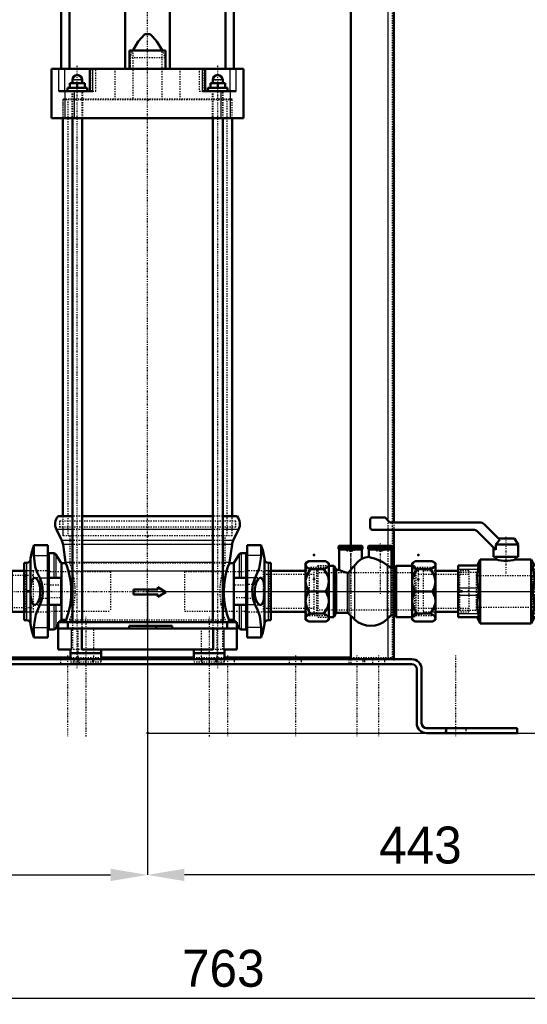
# Model space of a CAD drawing. Header units: millimetres. Extents: x -509 to 780, y -335 to 1278.
# Tile 2 of 4: x -104 to 308, y -335 to 464. Entities that reach past the tile are written whole.
import ezdxf

# ---------------------------------------------------------------- set-up
doc = ezdxf.new("R2010")
doc.units = ezdxf.units.MM
doc.linetypes.add('Center', pattern=[1.5, 0.45, -0.5, 0.05, -0.5])
doc.linetypes.add('Dashed', pattern=[2, 1, -1])
for name, color, linetype, lineweight in [('2d ConnectionPoints', 7, 'Continuous', 50), ('AM_0', 7, 'Continuous', 50), ('AM_4', 3, 'Continuous', 25), ('AM_5', 3, 'Continuous', 25), ('AM_7', 7, 'Center', 25), ('AM_9', 6, 'Dashed', 25)]:
    doc.layers.add(name, color=color, linetype=linetype, lineweight=lineweight)
doc.dimstyles.new('ISO-25', dxfattribs={"dimtxt": 2.5, "dimasz": 2.5, "dimexe": 1.25, "dimexo": 0.625, "dimtad": 1, "dimtxsty": 'Standard', "dimcen": 2.5, "dimadec": 0, "dimazin": 0, "dimtfac": 1, "dimtmove": 0, "dimatfit": 3, "dimfxl": 1, "dimarcsym": 0})

# ---------------------------------------------------------------- blocks, each defined once
blk = doc.blocks.new('11_Distributor_pipe_UG11145040003_1_0_in_HSVP164161451021531101300230_0')
at = {"layer": 'AM_7'}
blk.add_line((-351.3, 0), (474.3, 0), dxfattribs=at)
blk = doc.blocks.new('16_SupportFrame_1UG1041933_0_in_HSVP164161451021531101300230_0')
at = {"layer": 'AM_0'}
for p, q in [((-200, 545), (-200, 56)), ((-200, 545), (-165, 545)), ((-165, 545), (-165, 43)), ((-165, 543.5), (-80.3, 543.5)), ((80.3, 543.5), (165, 543.5)), ((165, 545), (200, 545)), ((165, 545), (165, 37)), ((200, 545), (200, 56)), ((-200, 50), (-200, 21)), ((200, 50), (200, 19)), ((-200, -21), (-200, -55)), ((165, -19.64), (165, -55)), ((200, -19), (200, -55)), ((-165, -26), (-165, -55)), ((-165, -53.5), (-62.5, -53.5)), ((-37.5, -53.5), (37.5, -53.5)), ((62.5, -53.5), (165, -53.5))]:
    blk.add_line(p, q, dxfattribs=at)
at = {"layer": 'AM_4'}
for p, q in [((-195, 545), (-195, 56)), ((195, 545), (195, 57.75)), ((-195, 49.87), (-195, 21)), ((195, 50), (195, 37)), ((-195, -21), (-195, -55)), ((195, -22.12), (195, -55))]:
    blk.add_line(p, q, dxfattribs=at)
at = {"layer": 'AM_9'}
for p, q in [((-198.5, 543.5), (-165, 543.5)), ((-198.5, 543.5), (-198.5, -53.5)), ((-80.3, 543.5), (80.3, 543.5)), ((165, 543.5), (198.5, 543.5)), ((198.5, 543.5), (198.5, -53.5)), ((-200, 56), (-200, 50)), ((-195, 56), (-195, 49.87)), ((195, 57.75), (195, 50)), ((200, 56), (200, 50)), ((-165, 43), (-165, -26)), ((165, 37), (165, -19.64)), ((195, 37), (195, -22.12)), ((-200, 21), (-200, -21)), ((-195, 21), (-195, -21)), ((200, 19), (200, -19)), ((-198.5, -53.5), (-165, -53.5)), ((-62.5, -53.5), (-37.5, -53.5)), ((37.5, -53.5), (62.5, -53.5)), ((165, -53.5), (198.5, -53.5))]:
    blk.add_line(p, q, dxfattribs=at)
blk = doc.blocks.new('17_Base_plate_2_15_1UG1041586_0_in_HSVP164161451021531101300230_0')
at = {"layer": 'AM_0'}
for p, q in [((-214.5, -55), (214.5, -55)), ((-222.5, -63), (-222.5, -107)), ((-218.5, -107), (-218.5, -63)), ((-214.5, -59), (214.5, -59)), ((218.5, -63), (218.5, -107)), ((222.5, -107), (222.5, -63)), ((-226.5, -111), (-300, -111)), ((-300, -115), (-300, -111)), ((-242.5, -115), (-242.5, -111)), ((300, -111), (226.5, -111)), ((242.5, -115), (242.5, -111)), ((300, -115), (300, -111)), ((-300, -115), (-226.5, -115)), ((226.5, -115), (300, -115))]:
    blk.add_line(p, q, dxfattribs=at)
for centre, radius, start, end in [((-214.5, -63), 8, 90, 180), ((214.5, -63), 8, 360, 90), ((-214.5, -63), 4, 90, 180), ((214.5, -63), 4, 360, 90), ((-226.5, -107), 8, 270, 360), ((-226.5, -107), 4, 270, 360), ((226.5, -107), 8, 180, 270), ((226.5, -107), 4, 180, 270)]:
    blk.add_arc(centre, radius, start, end, dxfattribs=at)
at = {"layer": 'AM_7'}
for p, q in [((-50, -20.5), (-50, -118)), ((50, -20.5), (50, -118)), ((-250, -52), (-250, -118)), ((-187.5, -52), (-187.5, -118)), ((-170, -52), (-170, -118)), ((-120, -52), (-120, -118)), ((-65, -52), (-65, -118)), ((65, -52), (65, -118)), ((120, -52), (120, -118)), ((170, -52), (170, -118)), ((187.5, -52), (187.5, -118)), ((250, -52), (250, -118))]:
    blk.add_line(p, q, dxfattribs=at)
at = {"layer": 'AM_9'}
for p, q in [((-192.5, -55), (-192.5, -59)), ((-182.5, -59), (-182.5, -55)), ((-176.5, -55), (-176.5, -59)), ((-175, -55), (-175, -59)), ((-165, -59), (-165, -55)), ((-163.5, -59), (-163.5, -55)), ((-125, -55), (-125, -59)), ((-115, -59), (-115, -55)), ((-70.55, -55), (-70.55, -59)), ((-59.45, -59), (-59.45, -55)), ((-55.55, -55), (-55.55, -59)), ((-44.45, -59), (-44.45, -55)), ((44.45, -55), (44.45, -59)), ((55.55, -59), (55.55, -55)), ((59.45, -55), (59.45, -59)), ((70.55, -59), (70.55, -55)), ((115, -55), (115, -59)), ((125, -59), (125, -55)), ((163.5, -55), (163.5, -59)), ((165, -55), (165, -59)), ((175, -59), (175, -55)), ((176.5, -59), (176.5, -55)), ((182.5, -55), (182.5, -59)), ((192.5, -59), (192.5, -55)), ((-258.5, -111), (-258.5, -115)), ((-241.5, -115), (-241.5, -111)), ((241.5, -111), (241.5, -115)), ((258.5, -115), (258.5, -111))]:
    blk.add_line(p, q, dxfattribs=at)
blk = doc.blocks.new('19_Ball_valve_UG1041622_011_1_0_in_HSVP164161451021531101300230_0')
at = {"layer": 'AM_0'}
for p, q in [((180.75, 51.6), (180.75, 58.4)), ((182.35, 60), (192.34, 60)), ((193.04, 59.71), (196.46, 56.29)), ((197.16, 56), (269.68, 56)), ((264.37, 50), (182.35, 50)), ((282.75, 33.69), (267.9, 48.54)), ((273.21, 54.54), (285.85, 41.9)), ((284.75, 43), (297.86, 43)), ((300.75, 38), (297.86, 43)), ((280.75, 35.69), (280.75, 28)), ((282.75, 33.69), (282.75, 38)), ((282.75, 38), (300.75, 38)), ((300.75, 28), (300.75, 38)), ((270.06, 26), (267.51, 21)), ((270.06, -26), (270.06, 26)), ((282.82, 26), (270.06, 26)), ((280.75, 28), (300.75, 28)), ((282.75, 28), (282.75, 25.98)), ((311.44, 26), (298.66, 26)), ((298.75, 25.97), (298.75, 28)), ((313.99, 21), (311.44, 26)), ((311.44, -26), (311.44, 26)), ((252, 21), (268.38, 21)), ((252, -21), (252, 21)), ((313.12, 21), (329.5, 21)), ((329.5, -21), (329.5, 21)), ((252, -21), (268.38, -21)), ((267.51, -21), (270.06, -26)), ((311.44, -26), (313.99, -21)), ((313.12, -21), (329.5, -21)), ((270.06, -26), (311.44, -26))]:
    blk.add_line(p, q, dxfattribs=at)
for points in [[(282.75, 38), (283.33, 38.79), (285.85, 41.9)], [(298.75, 26), (298.71, 25.99), (298.07, 25.8), (296.66, 25.43), (294.54, 25.03), (291.95, 24.77), (289.32, 24.78), (286.91, 25.03), (284.86, 25.43), (283.39, 25.81), (282.77, 26), (282.75, 26)], [(268.38, 18), (267.53, 11.66), (267.97, 5.1), (268.38, 3)], [(268.38, 21), (268.64, 20.7), (268.68, 19.82), (268.48, 18.48), (268.38, 18)], [(313.12, 18), (312.86, 19.47), (312.82, 20.5), (313.02, 20.97), (313.12, 21)], [(313.12, 3), (313.97, 9.34), (313.53, 15.9), (313.12, 18)], [(268.38, 3), (268.64, 1.23), (268.68, -0.69), (268.48, -2.49), (268.38, -3)], [(313.12, -3), (312.86, -1.23), (312.82, 0.69), (313.02, 2.49), (313.12, 3)], [(268.38, -3), (267.53, -9.34), (267.97, -15.9), (268.38, -18)], [(313.12, -18), (313.97, -11.66), (313.53, -5.1), (313.12, -3)], [(268.38, -18), (268.64, -19.47), (268.68, -20.5), (268.48, -20.97), (268.38, -21)], [(313.12, -21), (312.86, -20.7), (312.82, -19.82), (313.02, -18.48), (313.12, -18)]]:
    blk.add_lwpolyline(points, dxfattribs=at)
for centre, radius, start, end in [((182.35, 58.4), 1.6, 90, 180), ((192.34, 59), 1, 45, 90), ((197.16, 57), 1, 225, 270), ((269.68, 51), 5, 45, 90), ((182.35, 51.6), 1.6, 180, 270), ((264.37, 45), 5, 45, 90)]:
    blk.add_arc(centre, radius, start, end, dxfattribs=at)
at = {"layer": 'AM_4'}
for p, q in [((252, 18), (268.38, 18)), ((313.12, 18), (329.5, 18)), ((252, 3), (268.38, 3)), ((313.12, 3), (329.5, 3)), ((252, -3), (268.38, -3)), ((313.12, -3), (329.5, -3)), ((252, -18), (268.38, -18)), ((313.12, -18), (329.5, -18))]:
    blk.add_line(p, q, dxfattribs=at)
at = {"layer": 'AM_7'}
blk.add_line((290.75, 44.39), (290.75, 13.86), dxfattribs=at)
at = {"layer": 'AM_9'}
for p, q in [((289.97, 24.75), (290.75, 24.74)), ((290.75, 24.74), (291.37, 24.75)), ((253.5, 15.25), (252, 16.75)), ((329.5, 16.75), (328, 15.25)), ((267, 15.25), (253.5, 15.25)), ((253.5, -15.25), (253.5, 15.25)), ((268.47, 12.7), (267, 15.25)), ((267, -15.25), (267, 15.25)), ((313.03, 12.7), (268.47, 12.7)), ((268.47, -12.7), (268.47, 12.7)), ((314.5, 15.25), (313.03, 12.7)), ((313.03, -12.7), (313.03, 12.7)), ((314.5, -15.25), (314.5, 15.25)), ((328, 15.25), (314.5, 15.25)), ((328, -15.25), (328, 15.25)), ((252, -16.75), (253.5, -15.25)), ((253.5, -15.25), (267, -15.25)), ((267, -15.25), (268.47, -12.7)), ((268.47, -12.7), (313.03, -12.7)), ((313.03, -12.7), (314.5, -15.25)), ((314.5, -15.25), (328, -15.25)), ((328, -15.25), (329.5, -16.75))]:
    blk.add_line(p, q, dxfattribs=at)
blk = doc.blocks.new('20_Pipe_pieceUG1159619_0001_1_0_in_HSVP164161451021531101300230_0')
at = {"layer": 'AM_0'}
for p, q in [((252, 16.625), (233.75, 16.625)), ((233.75, -16.625), (252, -16.625))]:
    blk.add_line(p, q, dxfattribs=at)
at = {"layer": 'AM_9'}
for p, q in [((223.75, 19), (219.75, 19)), ((219.75, 19), (219.75, -19)), ((223.75, 19), (223.75, -19)), ((233.75, 16.625), (223.75, 16.625)), ((260.75, 16.625), (252, 16.625)), ((260.75, 16.625), (260.75, -16.625)), ((260.75, 13.6), (219.75, 13.6)), ((219.75, -13.6), (260.75, -13.6)), ((219.75, -19), (223.75, -19)), ((223.75, -16.625), (233.75, -16.625)), ((252, -16.625), (260.75, -16.625))]:
    blk.add_line(p, q, dxfattribs=at)
blk = doc.blocks.new('21_Nut_UG1064767_0002_1_0_in_HSVP164161451021531101300230_0')
at = {"layer": 'AM_0'}
for p, q in [((217.31, 24.48), (214.75, 23)), ((231.19, 24.48), (217.31, 24.48)), ((233.75, 23), (231.19, 24.48)), ((214.75, 23), (214.75, -23)), ((229.63, 17.94), (218.87, 17.94)), ((233.75, 23), (233.75, -23)), ((231.19, 0), (217.31, 0)), ((214.75, -23), (217.31, -24.48)), ((229.63, -17.94), (218.87, -17.94)), ((231.19, -24.48), (233.75, -23)), ((231.19, -24.48), (217.31, -24.48))]:
    blk.add_line(p, q, dxfattribs=at)
for points in [[(214.75, 21.61), (214.75, 21.66), (215.6, 23.25), (217.31, 24.48)], [(231.19, 24.48), (233.37, 22.7), (233.75, 21.61)], [(218.87, 17.94), (216.96, 18.95), (215.51, 20.07), (214.75, 21.61)], [(214.75, 7.87), (214.83, 9.2), (216.02, 13.36), (218.87, 17.94)], [(233.75, 21.61), (233.67, 21.13), (232.48, 19.61), (229.63, 17.94)], [(229.63, 17.94), (231.54, 15.17), (232.99, 12.1), (233.75, 7.87)], [(217.31, 0), (215.13, 4.89), (214.75, 7.87)], [(233.75, 7.87), (233.75, 7.73), (232.9, 3.36), (231.19, 0)], [(214.75, -7.87), (214.75, -7.73), (215.6, -3.36), (217.31, 0)], [(218.87, -17.94), (216.96, -15.17), (215.51, -12.1), (214.75, -7.87)], [(233.75, -7.87), (233.67, -9.2), (232.48, -13.36), (229.63, -17.94)], [(231.19, 0), (233.37, -4.89), (233.75, -7.87)], [(214.75, -21.61), (214.83, -21.13), (216.02, -19.61), (218.87, -17.94)], [(217.31, -24.48), (215.13, -22.7), (214.75, -21.61)], [(229.63, -17.94), (231.54, -18.95), (232.99, -20.07), (233.75, -21.61)], [(233.75, -21.61), (233.75, -21.66), (232.9, -23.25), (231.19, -24.48)]]:
    blk.add_lwpolyline(points, dxfattribs=at)
at = {"layer": 'AM_9'}
for p, q in [((217.75, 18), (214.75, 18)), ((233.75, 19.48), (217.75, 19.48)), ((217.75, 19.48), (217.75, -19.48)), ((214.75, -18), (217.75, -18)), ((217.75, -19.48), (233.75, -19.48))]:
    blk.add_line(p, q, dxfattribs=at)
blk = doc.blocks.new('22_Check_valve_UG1159572_0001_0_in_HSVP164161451021531101300230_0')
at = {"layer": 'AM_0'}
for p, q in [((155.6, 37), (155.1, 36.5)), ((155.1, 36.5), (155.1, 34.5)), ((155.1, 36.5), (174.4, 36.5)), ((155.1, 34.5), (174.4, 34.5)), ((155.1, 34.5), (155.6, 34)), ((155.6, 37), (173.9, 37)), ((155.6, 34), (155.6, 17.5)), ((155.6, 34), (173.9, 34)), ((174.4, 36.5), (173.9, 37)), ((173.9, 34), (174.4, 34.5)), ((173.9, 26.47), (173.9, 34)), ((174.4, 34.5), (174.4, 36.5)), ((179.6, 37), (179.1, 36.5)), ((179.1, 36.5), (198.4, 36.5)), ((179.1, 36.5), (179.1, 34.5)), ((179.1, 34.5), (179.6, 34)), ((179.1, 34.5), (198.4, 34.5)), ((179.6, 37), (197.9, 37)), ((179.6, 34), (179.6, 27.92)), ((179.6, 34), (197.9, 34)), ((198.4, 36.5), (197.9, 37)), ((197.9, 34), (198.4, 34.5)), ((197.9, 19.32), (197.9, 34)), ((198.4, 34.5), (198.4, 36.5)), ((151.25, 20.85), (147.25, 20.85)), ((153.18, 17.5), (151.25, 20.85)), ((151.25, 20.85), (151.25, -20.85)), ((155.6, 17.5), (153.18, 17.5)), ((153.18, 17.5), (153.18, -17.5)), ((197.57, 19.43), (197.9, 19.31)), ((200.68, 19), (198.97, 19)), ((201.75, 20.85), (200.68, 19)), ((200.68, 19), (200.68, -19)), ((214.75, 20.85), (201.75, 20.85)), ((201.75, 20.85), (201.75, -20.85)), ((147.25, -20.85), (151.25, -20.85)), ((151.25, -20.85), (153.18, -17.5)), ((153.18, -17.5), (162.03, -17.5)), ((163.44, -18.08), (167.86, -22.48)), ((194.63, -22.49), (197.57, -19.58)), ((198.97, -19), (200.68, -19)), ((200.68, -19), (201.75, -20.85)), ((201.75, -20.85), (214.75, -20.85))]:
    blk.add_line(p, q, dxfattribs=at)
for points in [[(173.9, 26.52), (173.88, 26.51), (173.4, 26.14), (172.36, 25.29), (170.8, 23.9), (168.24, 21.22), (167.86, 20.76)], [(194.63, 21.37), (191.03, 23.69), (187.39, 25.42), (184.14, 26.63), (181.69, 27.38), (180.16, 27.79), (179.6, 27.93), (179.6, 27.93)], [(155.6, 17.5), (156.04, 17.27), (157.3, 16.68), (159.35, 15.86), (162.03, 15.16)], [(163.44, 15.65), (167.31, 20.09), (167.86, 20.76)], [(194.63, 21.37), (196.19, 20.26), (197.48, 19.47), (197.57, 19.43)], [(162.03, 15.16), (162.53, 15.16), (163.02, 15.33), (163.44, 15.65)]]:
    blk.add_lwpolyline(points, dxfattribs=at)
for centre, radius, start, end in [((181.25, 9), 19, 94.87073, 113.0021), ((198.97, 21), 2, 237.10021, 270), ((162.03, -19.5), 2, 45.17258, 90), ((181.25, -9), 19, 225.17258, 314.75343), ((198.97, -21), 2, 90, 134.75343)]:
    blk.add_arc(centre, radius, start, end, dxfattribs=at)
at = {"layer": 'AM_4'}
for p, q in [((167.86, 20.76), (167.86, -22.48)), ((194.63, 21.37), (194.63, -22.49)), ((197.57, 19.43), (197.57, -19.58)), ((198.97, 19), (198.97, -19)), ((162.03, 15.16), (162.03, -17.5)), ((163.44, 15.65), (163.44, -18.08))]:
    blk.add_line(p, q, dxfattribs=at)
at = {"layer": 'AM_7'}
for p, q in [((164.75, 38.85), (164.75, -1.85)), ((188.75, 38.85), (188.75, -1.85))]:
    blk.add_line(p, q, dxfattribs=at)
at = {"layer": 'AM_9'}
for p, q in [((161.75, 33), (161.75, 37)), ((161.75, 33), (167.75, 33)), ((164.75, 33), (164.75, 37)), ((167.75, 33), (167.75, 37)), ((185.75, 33), (185.75, 37)), ((185.75, 33), (191.75, 33)), ((188.75, 33), (188.75, 37)), ((191.75, 33), (191.75, 37)), ((138.25, 20.85), (137.25, 19.12)), ((137.25, 19.12), (137.25, -19.12)), ((147.25, 20.85), (138.25, 20.85)), ((138.25, 20.85), (138.25, -20.85)), ((216.75, 20.85), (214.75, 20.85)), ((217.75, 19.12), (216.75, 20.85)), ((216.75, 20.85), (216.75, -20.85)), ((217.75, 15), (137.25, 15)), ((137.25, -15), (217.75, -15)), ((137.25, -19.12), (138.25, -20.85)), ((138.25, -20.85), (147.25, -20.85)), ((214.75, -20.85), (216.75, -20.85)), ((216.75, -20.85), (217.75, -19.12))]:
    blk.add_line(p, q, dxfattribs=at)
blk = doc.blocks.new('23_Nut_UG1064767_0002_2_0_in_HSVP164161451021531101300230_0')
at = {"layer": 'AM_0'}
for p, q in [((130.81, 24.48), (128.25, 23)), ((144.69, 24.48), (130.81, 24.48)), ((147.25, 23), (144.69, 24.48)), ((128.25, 23), (128.25, -23)), ((143.13, 17.94), (132.37, 17.94)), ((147.25, 23), (147.25, -23)), ((144.69, 0), (130.81, 0)), ((128.25, -23), (130.81, -24.48)), ((143.13, -17.94), (132.37, -17.94)), ((144.69, -24.48), (147.25, -23)), ((144.69, -24.48), (130.81, -24.48))]:
    blk.add_line(p, q, dxfattribs=at)
for points in [[(128.25, 21.61), (128.25, 21.66), (129.1, 23.25), (130.81, 24.48)], [(144.69, 24.48), (146.87, 22.7), (147.25, 21.61)], [(132.37, 17.94), (130.46, 18.95), (129.01, 20.07), (128.25, 21.61)], [(128.25, 7.87), (128.33, 9.2), (129.52, 13.36), (132.37, 17.94)], [(147.25, 21.61), (147.17, 21.13), (145.98, 19.61), (143.13, 17.94)], [(143.13, 17.94), (145.04, 15.17), (146.49, 12.1), (147.25, 7.87)], [(130.81, 0), (128.63, 4.89), (128.25, 7.87)], [(128.25, -7.87), (128.25, -7.73), (129.1, -3.36), (130.81, 0)], [(147.25, 7.87), (147.25, 7.73), (146.4, 3.36), (144.69, 0)], [(144.69, 0), (146.87, -4.89), (147.25, -7.87)], [(132.37, -17.94), (130.46, -15.17), (129.01, -12.1), (128.25, -7.87)], [(147.25, -7.87), (147.17, -9.2), (145.98, -13.36), (143.13, -17.94)], [(128.25, -21.61), (128.33, -21.13), (129.52, -19.61), (132.37, -17.94)], [(130.81, -24.48), (128.63, -22.7), (128.25, -21.61)], [(143.13, -17.94), (145.04, -18.95), (146.49, -20.07), (147.25, -21.61)], [(147.25, -21.61), (147.25, -21.66), (146.4, -23.25), (144.69, -24.48)]]:
    blk.add_lwpolyline(points, dxfattribs=at)
at = {"layer": 'AM_9'}
for p, q in [((131.25, 18), (128.25, 18)), ((131.25, 19.48), (131.25, -19.48)), ((147.25, 19.48), (131.25, 19.48)), ((128.25, -18), (131.25, -18)), ((131.25, -19.48), (147.25, -19.48))]:
    blk.add_line(p, q, dxfattribs=at)
blk = doc.blocks.new('24_Pipe_pieceUG1159619_0001_2_0_in_HSVP164161451021531101300230_0')
at = {"layer": 'AM_0'}
for p, q in [((128.25, 16.625), (100, 16.625)), ((100, -16.625), (128.25, -16.625))]:
    blk.add_line(p, q, dxfattribs=at)
at = {"layer": 'AM_9'}
for p, q in [((100, 16.625), (94.25, 16.625)), ((94.25, -16.625), (94.25, 16.625)), ((131.25, 16.625), (128.25, 16.625)), ((135.25, 19), (131.25, 19)), ((135.25, -19), (135.25, 19)), ((135.25, 13.6), (94.25, 13.6)), ((94.25, -13.6), (135.25, -13.6)), ((94.25, -16.625), (100, -16.625)), ((128.25, -16.625), (131.25, -16.625)), ((131.25, -19), (135.25, -19))]:
    blk.add_line(p, q, dxfattribs=at)
blk = doc.blocks.new('27_Coupling_UG1051084_0_in_HSVP164161451021531101300230_0')
at = {"layer": 'AM_0'}
for p, q in [((-119.3, 16.625), (-131, 16.625)), ((-118.5, 17.5), (-118.5, -17.5)), ((-118.5, 17.5), (-110.5, 17.5)), ((-110.5, 17.5), (-110.5, -17.5)), ((-100, 16.625), (-109.7, 16.625)), ((-131, -16.625), (-119.3, -16.625)), ((-118.5, -17.5), (-110.5, -17.5)), ((-109.7, -16.625), (-100, -16.625))]:
    blk.add_line(p, q, dxfattribs=at)
for centre, start, end in [((-119.3, 17.425), 270, 0), ((-109.7, 17.425), 180, 270), ((-119.3, -17.425), 360, 90), ((-109.7, -17.425), 90, 180)]:
    blk.add_arc(centre, 0.8, start, end, dxfattribs=at)
at = {"layer": 'AM_4'}
for p, q in [((-119.3, -16.625), (-119.3, 16.625)), ((-118.5, 17.1), (-110.5, 17.1)), ((-109.7, -16.625), (-109.7, 16.625)), ((-118.5, 0.4), (-110.5, 0.4)), ((-118.5, -0.4), (-110.5, -0.4)), ((-118.5, -17.1), (-110.5, -17.1))]:
    blk.add_line(p, q, dxfattribs=at)
at = {"layer": 'AM_9'}
for p, q in [((-136.5, -16.625), (-136.5, 16.625)), ((-131, 16.625), (-136.5, 16.625)), ((-92.5, 16.625), (-100, 16.625)), ((-92.5, -16.625), (-92.5, 16.625)), ((-92.5, 13), (-136.5, 13)), ((-136.5, -13), (-92.5, -13)), ((-136.5, -16.625), (-131, -16.625)), ((-100, -16.625), (-92.5, -16.625))]:
    blk.add_line(p, q, dxfattribs=at)
blk = doc.blocks.new('28_WASHER1_3618060046_A0_1_0_in_HSVP164161451021531101300230_0')
at = {"layer": 'AM_0'}
for p, q in [((-62.5, -50), (-62.5, -55)), ((-62.5, -50), (-37.5, -50)), ((-37.5, -55), (-37.5, -50))]:
    blk.add_line(p, q, dxfattribs=at)
at = {"layer": 'AM_9'}
for p, q in [((-62.5, -55), (-62.5, -57)), ((-56.5, -50), (-56.5, -57)), ((-43.5, -57), (-43.5, -50)), ((-37.5, -57), (-37.5, -55)), ((-62.5, -57), (-37.5, -57))]:
    blk.add_line(p, q, dxfattribs=at)
blk = doc.blocks.new('29_WASHER1_3618060046_A0_2_0_in_HSVP164161451021531101300230_0')
at = {"layer": 'AM_0'}
for p, q in [((37.5, -50), (37.5, -55)), ((37.5, -50), (62.5, -50)), ((62.5, -55), (62.5, -50))]:
    blk.add_line(p, q, dxfattribs=at)
at = {"layer": 'AM_9'}
for p, q in [((37.5, -55), (37.5, -57)), ((43.5, -50), (43.5, -57)), ((56.5, -57), (56.5, -50)), ((62.5, -57), (62.5, -55)), ((37.5, -57), (62.5, -57))]:
    blk.add_line(p, q, dxfattribs=at)
blk = doc.blocks.new('30_Stud_431251_1_0_in_HSVP164161451021531101300230_0')
at = {"layer": 'AM_0'}
for p, q in [((49, 408.5), (49, 406)), ((49, 408.5), (65, 408.5)), ((51, 412.5), (63, 412.5)), ((51, 412.5), (51, 408.5)), ((53, 415), (53, 412.5)), ((57, 412.5), (57, 408.5)), ((61, 412.5), (61, 415)), ((63, 412.5), (63, 408.5)), ((65, 406), (65, 408.5)), ((53, 384), (53, -25)), ((61, -25), (61, 384))]:
    blk.add_line(p, q, dxfattribs=at)
blk.add_arc((57, 415), 4, 0, 180, dxfattribs=at)
at = {"layer": 'AM_4'}
blk.add_line((61, 415), (53, 415), dxfattribs=at)
at = {"layer": 'AM_7'}
blk.add_line((52.8, 415), (61.2, 415), dxfattribs=at)
at = {"layer": 'AM_9'}
for p, q in [((53, 406), (53, 384)), ((61, 384), (61, 406))]:
    blk.add_line(p, q, dxfattribs=at)
blk = doc.blocks.new('31_Stud_431251_2_0_in_HSVP164161451021531101300230_0')
at = {"layer": 'AM_0'}
for p, q in [((-65, 408.5), (-65, 406)), ((-65, 408.5), (-49, 408.5)), ((-63, 412.5), (-51, 412.5)), ((-63, 412.5), (-63, 408.5)), ((-61, 415), (-61, 412.5)), ((-57, 412.5), (-57, 408.5)), ((-53, 412.5), (-53, 415)), ((-51, 412.5), (-51, 408.5)), ((-49, 406), (-49, 408.5)), ((-61, 384), (-61, -25)), ((-53, -25), (-53, 384))]:
    blk.add_line(p, q, dxfattribs=at)
blk.add_arc((-57, 415), 4, 0, 180, dxfattribs=at)
at = {"layer": 'AM_4'}
blk.add_line((-53, 415), (-61, 415), dxfattribs=at)
at = {"layer": 'AM_7'}
blk.add_line((-61.2, 415), (-52.8, 415), dxfattribs=at)
at = {"layer": 'AM_9'}
for p, q in [((-61, 406), (-61, 384)), ((-53, 384), (-53, 406))]:
    blk.add_line(p, q, dxfattribs=at)
blk = doc.blocks.new('32_2463618060046G1_0_in_HSVP164161451021531101300230_0')
at = {"layer": 'AM_0'}
for p, q in [((-72.5, -25), (72.5, -25)), ((-72.5, -25), (-72.5, -47)), ((-72.5, -30), (72.5, -30)), ((-64.75, -25), (-64.75, -30)), ((-53.24, -30), (-53.24, -47)), ((-15, -28), (20, -28)), ((-15, -28), (-15, -30)), ((7, -28), (7, -30)), ((20, -28), (20, -30)), ((53.24, -30), (53.24, -47)), ((64.75, -25), (64.75, -30)), ((72.5, -25), (72.5, -47)), ((-72.5, -47), (-62.01, -47)), ((-62.5, -47), (-62.5, -50)), ((-53.24, -47), (53.24, -47)), ((-37.5, -50), (-37.5, -47)), ((37.5, -47), (37.5, -50)), ((62.01, -47), (72.5, -47)), ((62.5, -50), (62.5, -47)), ((-62.5, -50), (-37.5, -50)), ((37.5, -50), (62.5, -50))]:
    blk.add_line(p, q, dxfattribs=at)
at = {"layer": 'AM_4'}
for p, q in [((-62.01, -30), (-62.01, -47)), ((62.01, -30), (62.01, -47))]:
    blk.add_line(p, q, dxfattribs=at)
at = {"layer": 'AM_9'}
for p, q in [((-61, -25), (-61, -47)), ((-56.5, -30), (-56.5, -50)), ((-53, -47), (-53, -25)), ((-43.5, -50), (-43.5, -30)), ((43.5, -30), (43.5, -50)), ((53, -25), (53, -47)), ((56.5, -50), (56.5, -30)), ((61, -47), (61, -25)), ((-53.24, -47), (-62.01, -47)), ((62.01, -47), (53.24, -47))]:
    blk.add_line(p, q, dxfattribs=at)
blk = doc.blocks.new('39_Motorstool2_4_6130STC_130_1_0_in_HSVP164161451021531101300230_0')
at = {"layer": 'AM_0'}
for p, q in [((80, 540), (-80, 540)), ((-80, 540), (-80, 518)), ((80, 518), (80, 540)), ((80, 518), (-80, 518)), ((-70, 518), (-70, 424)), ((-63.25, 424), (-63.25, 518)), ((-18.03, 424), (-18.03, 518)), ((18.03, 518), (18.03, 424)), ((63.25, 424), (63.25, 518)), ((70, 424), (70, 518)), ((2.25, 452), (-2.25, 452)), ((-14.5, 439), (14.5, 439)), ((-14.5, 439), (-14.5, 424)), ((14.5, 424), (14.5, 439)), ((-78, 424), (-78, 384)), ((-78, 424), (78, 424)), ((-46.71, 424), (-46.71, 406)), ((46.71, 406), (46.71, 424)), ((78, 384), (78, 424)), ((-72.04, 406), (-44.5, 406)), ((44.5, 406), (72.04, 406)), ((-78, 384), (78, 384))]:
    blk.add_line(p, q, dxfattribs=at)
for points in [[(-11.84, 439.03), (-11.48, 439.75), (-7.56, 446.11), (-2.25, 452)], [(2.25, 452), (4.1, 450.19), (7.45, 446.26), (10.33, 441.9), (11.8, 439.11)]]:
    blk.add_lwpolyline(points, dxfattribs=at)
at = {"layer": 'AM_4'}
for p, q in [((-72.04, 406), (-72.04, 424)), ((-67.12, 406), (-67.12, 424)), ((-44.5, 406), (-44.5, 424)), ((44.5, 406), (44.5, 424)), ((67.12, 406), (67.12, 424)), ((72.04, 406), (72.04, 424)), ((-67.15, 406), (-67.15, 384)), ((-59.57, 406), (-59.57, 384)), ((59.57, 406), (59.57, 384)), ((67.15, 406), (67.15, 384))]:
    blk.add_line(p, q, dxfattribs=at)
at = {"layer": 'AM_9'}
for p, q in [((-55, 540), (-55, 535.5)), ((55, 535.5), (-55, 535.5)), ((-35, 535.5), (-35, 519)), ((35, 519), (35, 535.5)), ((55, 535.5), (55, 540)), ((35, 519), (-35, 519)), ((-14.19, 433), (-11.84, 439.03)), ((14.19, 433), (-14.19, 433)), ((-14.19, 433), (-14.19, 424)), ((-12, 439), (-12, 399)), ((11.8, 439.11), (14.19, 433)), ((12, 399), (12, 439)), ((14.19, 424), (14.19, 433)), ((-45.93, 406), (-45.93, 424)), ((-42, 406), (-42, 424)), ((-26.5, 424), (-26.5, 399)), ((26.5, 399), (26.5, 424)), ((42, 424), (42, 406)), ((45.93, 406), (45.93, 424)), ((-61.5, 406), (-61.5, 384)), ((-52.5, 384), (-52.5, 406)), ((-44.5, 406), (-42, 406)), ((42, 406), (44.5, 406)), ((52.5, 406), (52.5, 384)), ((61.5, 384), (61.5, 406)), ((-68.6, 399), (68.6, 399)), ((-68.6, 399), (-68.6, 384)), ((68.6, 384), (68.6, 399))]:
    blk.add_line(p, q, dxfattribs=at)
blk = doc.blocks.new('40_Movitec_B_Pump_Mantal_137_2354_0_in_HSVP164161451021531101300230_0')
at = {"layer": 'AM_0'}
for p, q in [((-68.6, 384), (-68.6, 61)), ((68.6, 61), (68.6, 384))]:
    blk.add_line(p, q, dxfattribs=at)
at = {"layer": 'AM_9'}
for p, q in [((-68.6, 399.5), (-68.6, 384)), ((68.6, 399.5), (-68.6, 399.5)), ((-64.6, 399.5), (-64.6, 45)), ((64.6, 45), (64.6, 399.5)), ((68.6, 384), (68.6, 399.5)), ((-68.6, 61), (-68.6, 45)), ((68.6, 45), (68.6, 61)), ((68.6, 45), (-68.6, 45))]:
    blk.add_line(p, q, dxfattribs=at)
blk = doc.blocks.new('41_Oval_flangeG_1___33_25_1_0_in_HSVP164161451021531101300230_0')
at = {"layer": 'AM_0'}
for p, q in [((-81, 37.5), (-92.17, 37.5)), ((-92.17, 37.5), (-92.17, 29.22)), ((-81, -37.5), (-81, 37.5)), ((-95, -26.6), (-95, 26.6)), ((-80, 28.12), (-81, 28.12)), ((-98, 23.28), (-100, 23.28)), ((-100, -23.28), (-100, 23.28)), ((-87, 1.8), (-87, -1.8)), ((-100, -23.28), (-98, -23.28)), ((-92.17, -29.22), (-92.17, -37.5)), ((-81, -28.12), (-80, -28.12)), ((-92.17, -37.5), (-81, -37.5))]:
    blk.add_line(p, q, dxfattribs=at)
for points in [[(-92.17, 29.22), (-91.1, 20.07), (-89.66, 15.45), (-87.5, 10.91)], [(-95, 1.25), (-94.76, 4.71), (-94.21, 7.64), (-93.35, 9.76), (-92.18, 10.87), (-91.57, 11)], [(-91.57, 11), (-90.77, 10.8), (-89.28, 9.39), (-87.97, 6.71), (-87.16, 3.24), (-87, 1.8)], [(-87.5, 10.91), (-86.06, 7.47), (-85.17, 3.07), (-85.04, -1.41), (-85.55, -5.47), (-86.61, -9.04), (-87.5, -10.91)], [(-91.57, -11), (-92.61, -10.62), (-93.79, -8.9), (-94.55, -6.13), (-94.93, -2.77), (-95, -1.25)], [(-87, -1.8), (-87.52, -5.14), (-88.44, -7.89), (-89.69, -9.92), (-91.16, -10.95), (-91.57, -11)], [(-87.5, -10.91), (-90.73, -18.65), (-92.1, -26.81), (-92.17, -29.22)]]:
    blk.add_lwpolyline(points, dxfattribs=at)
for centre, radius, start, end in [((-34.02, 16.57), 61.8, 160.20192, 170.65778), ((-98, 26.27), 3, 270, 0), ((-98, -26.27), 3, 360, 90), ((-34.02, -16.57), 61.8, 189.34222, 199.79808)]:
    blk.add_arc(centre, radius, start, end, dxfattribs=at)
at = {"layer": 'AM_4'}
for p, q in [((-92.17, 29.22), (-81, 29.22)), ((-98, -23.28), (-98, 23.28)), ((-87.5, 10.91), (-81, 10.91)), ((-87.5, -10.91), (-81, -10.91)), ((-92.17, -29.22), (-81, -29.22))]:
    blk.add_line(p, q, dxfattribs=at)
at = {"layer": 'AM_9'}
for p, q in [((-99.04, 16.62), (-100, 18.29)), ((-80, 16.62), (-99.04, 16.62)), ((-99.04, -16.62), (-99.04, 16.62)), ((-87, 11), (-91.56, 11)), ((-87, 1.8), (-87, 11)), ((-81, 5.5), (-87, 5.5)), ((-87, -11), (-87, -1.8)), ((-87, -5.5), (-81, -5.5)), ((-91.56, -11), (-87, -11)), ((-100, -18.29), (-99.04, -16.62)), ((-99.04, -16.62), (-80, -16.62))]:
    blk.add_line(p, q, dxfattribs=at)
blk = doc.blocks.new('42_Oval_flangeG_1___33_25_2_0_in_HSVP164161451021531101300230_0')
at = {"layer": 'AM_0'}
for p, q in [((92.17, 37.5), (81, 37.5)), ((81, 37.5), (81, -37.5)), ((92.17, 29.22), (92.17, 37.5)), ((81, 28.12), (80, 28.12)), ((95, 26.6), (95, -26.6)), ((100, 23.28), (98, 23.28)), ((100, 23.28), (100, -23.28)), ((87, -1.8), (87, 1.8)), ((98, -23.28), (100, -23.28)), ((80, -28.12), (81, -28.12)), ((92.17, -37.5), (92.17, -29.22)), ((81, -37.5), (92.17, -37.5))]:
    blk.add_line(p, q, dxfattribs=at)
for points in [[(87.5, 10.91), (90.73, 18.65), (92.1, 26.81), (92.17, 29.22)], [(87.5, -10.91), (86.06, -7.47), (85.17, -3.07), (85.04, 1.41), (85.55, 5.47), (86.61, 9.04), (87.5, 10.91)], [(87, 1.8), (87.52, 5.14), (88.44, 7.89), (89.69, 9.92), (91.16, 10.95), (91.57, 11)], [(91.57, 11), (92.61, 10.62), (93.79, 8.9), (94.55, 6.13), (94.93, 2.77), (95, 1.25)], [(91.57, -11), (90.77, -10.8), (89.28, -9.39), (87.97, -6.71), (87.16, -3.24), (87, -1.8)], [(95, -1.25), (94.76, -4.71), (94.21, -7.64), (93.35, -9.76), (92.18, -10.87), (91.57, -11)], [(92.17, -29.22), (91.1, -20.07), (89.66, -15.45), (87.5, -10.91)]]:
    blk.add_lwpolyline(points, dxfattribs=at)
for centre, radius, start, end in [((34.02, 16.57), 61.8, 9.34222, 19.79808), ((98, 26.27), 3, 180, 270), ((98, -26.27), 3, 90, 180), ((34.02, -16.57), 61.8, 340.20192, 350.65778)]:
    blk.add_arc(centre, radius, start, end, dxfattribs=at)
at = {"layer": 'AM_4'}
for p, q in [((92.17, 29.22), (81, 29.22)), ((98, 23.28), (98, -23.28)), ((87.5, 10.91), (81, 10.91)), ((87.5, -10.91), (81, -10.91)), ((92.17, -29.22), (81, -29.22))]:
    blk.add_line(p, q, dxfattribs=at)
at = {"layer": 'AM_9'}
for p, q in [((99.04, 16.62), (80, 16.62)), ((100, 18.29), (99.04, 16.62)), ((99.04, 16.62), (99.04, -16.62)), ((91.56, 11), (87, 11)), ((87, 11), (87, 1.8)), ((87, 5.5), (81, 5.5)), ((81, -5.5), (87, -5.5)), ((87, -1.8), (87, -11)), ((87, -11), (91.56, -11)), ((80, -16.62), (99.04, -16.62)), ((99.04, -16.62), (100, -18.29))]:
    blk.add_line(p, q, dxfattribs=at)
blk = doc.blocks.new('43_PUMP_CASING__103618060030_O_1_0_in_HSVP164161451021531101300230_0')
at = {"layer": 'AM_0'}
for p, q in [((-61, 61), (-72.65, 61)), ((53, 61), (-53, 61)), ((72.65, 61), (61, 61)), ((-73.96, 50.11), (-69.53, 41.19)), ((69.53, 41.19), (73.96, 50.11)), ((-68.58, 38.15), (-66.5, 23.5)), ((66.5, 23.5), (68.58, 38.15)), ((-76.11, 31), (-80, 31)), ((-80, 31), (-80, -31)), ((-70.29, 23.47), (-74.41, 30.06)), ((74.41, 30.06), (70.29, 23.47)), ((80, 31), (76.11, 31)), ((80, 31), (80, -31)), ((-66.31, 23), (-69.45, 23)), ((69.45, 23), (66.31, 23)), ((-70, 11), (-80, 11)), ((-70, 11), (-70, -11)), ((70, 11), (80, 11)), ((70, 11), (70, -11)), ((-11.4, 1.5), (-11.4, -2.46)), ((8.4, 1.5), (-11.4, 1.5)), ((8.4, 3.33), (8.4, 1.5)), ((15, -0.48), (8.4, 3.33)), ((-11.4, -2.46), (8.4, -2.46)), ((8.4, -4.29), (15, -0.48)), ((8.4, -2.46), (8.4, -4.29)), ((-70, -11), (-80, -11)), ((70, -11), (80, -11)), ((-71.25, -25), (-70.29, -23.47)), ((-69.45, -23), (-65.95, -23)), ((-66, -22.86), (-66, -25)), ((66, -25), (66, -22.86)), ((66, -23), (69.45, -23)), ((70.29, -23.47), (71.25, -25)), ((-80, -31), (-76.11, -31)), ((-74.41, -30.06), (-72.5, -27)), ((72.5, -27), (74.41, -30.06)), ((76.11, -31), (80, -31))]:
    blk.add_line(p, q, dxfattribs=at)
for points in [[(-64.02, 16.46), (-65.47, 20.84), (-66.04, 22.17), (-66.38, 22.9), (-66.43, 23)], [(-64.02, 16.46), (-62.71, 10.25), (-62.22, 6.69), (-61.93, 2.81), (-62.04, -4.67), (-62.91, -11.42), (-64.21, -17.2), (-64.87, -19.51), (-65.44, -21.33), (-65.82, -22.46), (-65.99, -22.98), (-66, -23)], [(66, -23), (65.69, -22.1), (64.72, -19.01), (63.38, -13.8), (62.75, -10.51), (62.23, -6.79), (61.94, -3.07), (61.87, 0.88), (62.38, 8.03), (63.51, 14.36), (64.02, 16.46)], [(66.43, 23), (66.16, 22.42), (65.09, 19.86), (64.02, 16.46)]]:
    blk.add_lwpolyline(points, dxfattribs=at)
for centre, radius, start, end in [((-65, 54.56), 10, 139.90699, 206.4), ((65, 54.56), 10, 333.6, 40.09301), ((-78.48, 36.74), 10, 8.1, 26.4), ((78.48, 36.74), 10, 153.6, 171.9), ((-76.11, 29), 2, 32.00538, 90), ((76.11, 29), 2, 90, 147.99462), ((-69.45, 24), 1, 212.00538, 270), ((-116, 16.46), 50, 7.23108, 8.1), ((116, 16.46), 50, 171.9, 172.79536), ((69.45, 24), 1, 270, 327.99462), ((-69.45, -24), 1, 90, 147.99462), ((69.45, -24), 1, 32.00538, 90), ((-76.11, -29), 2, 270, 327.99462), ((76.11, -29), 2, 212.00538, 270)]:
    blk.add_arc(centre, radius, start, end, dxfattribs=at)
at = {"layer": 'AM_4'}
for p, q in [((-61, 50.11), (-73.96, 50.11)), ((53, 50.11), (-53, 50.11)), ((73.96, 50.11), (61, 50.11)), ((-61, 41.19), (-69.53, 41.19)), ((53, 41.19), (-53, 41.19)), ((69.53, 41.19), (61, 41.19)), ((-61, 38.15), (-68.58, 38.15)), ((53, 38.15), (-53, 38.15)), ((68.58, 38.15), (61, 38.15)), ((-76.11, 31), (-76.11, 11)), ((-74.41, 30.06), (-74.41, 11)), ((74.41, 30.06), (74.41, 11)), ((76.11, 31), (76.11, 11)), ((-70.29, 23.47), (-70.29, 11)), ((-69.45, 23), (-69.45, -23)), ((-61, 23.5), (-66.5, 23.5)), ((-61, 16.46), (-64.02, 16.46)), ((53, 23.5), (-53, 23.5)), ((53, 16.46), (-53, 16.46)), ((66.5, 23.5), (61, 23.5)), ((64.02, 16.46), (61, 16.46)), ((69.45, 23), (69.45, -23)), ((70.29, 23.47), (70.29, 11)), ((-76.11, -11), (-76.11, -31)), ((-74.41, -11), (-74.41, -30.06)), ((-70.29, -11), (-70.29, -23.47)), ((70.29, -11), (70.29, -23.47)), ((74.41, -11), (74.41, -30.06)), ((76.11, -11), (76.11, -31))]:
    blk.add_line(p, q, dxfattribs=at)
at = {"layer": 'AM_9'}
for p, q in [((-71.55, 57), (-71.55, 52.1)), ((71.55, 57), (-71.55, 57)), ((-68.6, 61), (-68.6, 57)), ((-53, 61), (-61, 61)), ((61, 61), (53, 61)), ((68.6, 57), (68.6, 61)), ((71.55, 52.1), (71.55, 57)), ((71.55, 52.1), (-71.55, 52.1)), ((-68.6, 52.1), (-68.6, 45)), ((-53, 50.11), (-61, 50.11)), ((61, 50.11), (53, 50.11)), ((68.6, 45), (68.6, 52.1)), ((68.6, 45), (-68.6, 45)), ((-63, 45), (-63, 22.75)), ((-53, 41.19), (-61, 41.19)), ((61, 41.19), (53, 41.19)), ((63, 22.76), (63, 45)), ((-53, 38.15), (-61, 38.15)), ((61, 38.15), (53, 38.15)), ((-30, 16), (-80, 16)), ((63, 23), (-63, 23)), ((-53, 23.5), (-61, 23.5)), ((-53, 16.46), (-61, 16.46)), ((-30, 16), (-30, -16)), ((80, 16), (30, 16)), ((30, 16), (30, -16)), ((61, 23.5), (53, 23.5)), ((61, 16.46), (53, 16.46)), ((-70, 5), (-80, 5)), ((80, 5), (70, 5)), ((-80, -5), (-70, -5)), ((70, -5), (80, -5)), ((-80, -16), (-30, -16)), ((-63, -22.76), (-63, -25)), ((-63, -23), (63, -23)), ((30, -16), (80, -16)), ((63, -25), (63, -22.75)), ((65.95, -23), (66, -23)), ((-72.5, -27), (-71.25, -25)), ((71.25, -25), (72.5, -27))]:
    blk.add_line(p, q, dxfattribs=at)
for points in [[(-63, -23), (-62.97, -22.92), (-62.35, -21.17), (-61.14, -17.28), (-59.73, -11.31), (-59.16, -7.77), (-58.78, -3.86), (-58.77, 3.68), (-59.58, 10.49), (-60.91, 16.42), (-62.25, 20.86), (-62.71, 22.19), (-62.96, 22.9), (-63, 23)], [(63, 23), (62.97, 22.92), (62.35, 21.17), (61.14, 17.28), (59.73, 11.31), (59.16, 7.77), (58.78, 3.86), (58.77, -3.68), (59.58, -10.49), (60.91, -16.42), (62.25, -20.86), (62.71, -22.19), (62.96, -22.9), (63, -23)]]:
    blk.add_lwpolyline(points, dxfattribs=at)
blk = doc.blocks.new('45_Oval_flangeG_1___33_25_3_0_in_HSVP164161451021531101300230_0')
at = {"layer": 'AM_9'}
blk.add_line((-91.57, -11), (-90.97, -10.89), dxfattribs=at)
blk = doc.blocks.new('46_Oval_flangeG_1___33_25_4_0_in_HSVP164161451021531101300230_0')
at = {"layer": 'AM_9'}
blk.add_line((91.57, 11), (90.97, 10.89), dxfattribs=at)
blk = doc.blocks.new('47_2463618060046G2_0_in_HSVP164161451021531101300230_0')
at = {"layer": 'AM_7'}
for p, q in [((-57, -62.25), (-57, 427.55)), ((57, -62.25), (57, 427.55))]:
    blk.add_line(p, q, dxfattribs=at)
blk = doc.blocks.new('48_Motorstool2_4_6130STC_130_2_0_in_HSVP164161451021531101300230_0')
at = {"layer": 'AM_7'}
blk.add_line((0, -29.3), (0, 900), dxfattribs=at)
blk = doc.blocks.new('*D52')
at = {"layer": 'AM_5', "color": 0, "lineweight": -2}
for p, q in [((761, 30), (761, 60)), ((0, 0), (761, 0)), ((761, 0), (761, -12.07)), ((761, -115), (761, -102.93)), ((0, -115), (761, -115)), ((761, -145), (761, -175))]:
    blk.add_line(p, q, dxfattribs=at)
at = {"layer": 'AM_5', "color": 0}
for points in [[(756, 30), (766, 30), (761, 0)], [(766, -145), (756, -145), (761, -115)]]:
    blk.add_solid(points, dxfattribs=at)
at = {"layer": 'Defpoints', "color": 0}
for p in [(0, 0), (746, 0), (0, -115)]:
    blk.add_point(p, dxfattribs=at)
at = {"layer": 'AM_5', "color": 0, "insert": (761, -57.5), "char_height": 30, "attachment_point": 5, "rotation": 90}
blk.add_mtext('115', dxfattribs=at)
blk = doc.blocks.new('*D53')
at = {"layer": 'AM_5', "color": 0, "lineweight": -2}
for p, q in [((0, 0), (0, -230)), ((443, 0), (443, -230)), ((413, -230), (30, -230))]:
    blk.add_line(p, q, dxfattribs=at)
at = {"layer": 'AM_5', "color": 0}
for points in [[(30, -225), (30, -235), (0, -230)], [(413, -235), (413, -225), (443, -230)]]:
    blk.add_solid(points, dxfattribs=at)
at = {"layer": 'Defpoints', "color": 0}
for p in [(0, 0), (443, 0), (0, -215)]:
    blk.add_point(p, dxfattribs=at)
at = {"layer": 'AM_5', "color": 0, "insert": (221.5, -206), "char_height": 30, "attachment_point": 5}
blk.add_mtext('443', dxfattribs=at)
blk = doc.blocks.new('*D54')
at = {"layer": 'AM_5', "color": 0, "lineweight": -2}
for p, q in [((-320, 0), (-320, -230)), ((0, 0), (0, -230)), ((-290, -230), (-30, -230))]:
    blk.add_line(p, q, dxfattribs=at)
at = {"layer": 'AM_5', "color": 0}
for points in [[(-290, -225), (-290, -235), (-320, -230)], [(-30, -235), (-30, -225), (0, -230)]]:
    blk.add_solid(points, dxfattribs=at)
at = {"layer": 'Defpoints', "color": 0}
for p in [(-320, 0), (0, 0), (0, -215)]:
    blk.add_point(p, dxfattribs=at)
at = {"layer": 'AM_5', "color": 0, "insert": (-160, -206), "char_height": 30, "attachment_point": 5}
blk.add_mtext('320', dxfattribs=at)
blk = doc.blocks.new('*D55')
at = {"layer": 'AM_5', "color": 0, "lineweight": -2}
for p, q in [((-320, 0), (-320, -330)), ((443, 0), (443, -330)), ((-290, -330), (413, -330))]:
    blk.add_line(p, q, dxfattribs=at)
at = {"layer": 'AM_5', "color": 0}
for points in [[(-290, -325), (-290, -335), (-320, -330)], [(413, -335), (413, -325), (443, -330)]]:
    blk.add_solid(points, dxfattribs=at)
at = {"layer": 'Defpoints', "color": 0}
for p in [(-320, 0), (443, 0), (443, -315)]:
    blk.add_point(p, dxfattribs=at)
at = {"layer": 'AM_5', "color": 0, "insert": (61.5, -306), "char_height": 30, "attachment_point": 5}
blk.add_mtext('763', dxfattribs=at)

msp = doc.modelspace()

# ---------------------------------------------------------------- linework, layer by layer
at = {"layer": '2d ConnectionPoints'}
for p in [(-57, 406), (-57, 406), (-57, 406), (-57, 406), (57, 406), (57, 406), (0, 399), (0, 399), (0, 399), (0, 399), (0, 45), (0, 45), (0, 45), (0, 45), (135.25, 29.5), (219.75, 29.5), (-80, 16.625), (80, 16.625), (80, 16.625), (135.25, 9.75), (219.75, 9.75), (-100, 0), (-100, 0), (-80, 0), (-80, 0), (-80, 0), (-80, 0), (-80, 0), (0, 0), (0, 0), (80, 0), (80, 0), (80, 0), (80, 0), (80, 0), (80, 0), (80, 0), (80, 0), (100, 0), (100, 0), (100, 0), (100, 0), (252, 0), (255, 0), (-100, 0), (-97, 0), (-96, 0), (94.25, 0), (100, 0), (100.25, 0), (131.25, 0), (131.25, 0), (135.25, 0), (135.25, 0), (137.25, 0), (137.25, 0), (217.75, 0), (217.75, 0), (219.75, 0), (219.75, 0), (223.75, 0), (223.75, 0), (254.75, 0), (255, 0), (260.75, 0), (-80, -16.625), (80, -16.625), (80, -16.625), (-57, -25), (-57, -25), (0, -25), (0, -25), (-50, -50), (0, -55), (0, -55), (0, -55), (0, -55), (0, -55), (50, -50), (50, -50), (200, -55), (200, -55), (0, -115), (250, -115), (300, -115), (300, -115)]:
    msp.add_point(p, dxfattribs=at)

# ---------------------------------------------------------------- block references
for name in ['48_Motorstool2_4_6130STC_130_2_0_in_HSVP164161451021531101300230_0', '16_SupportFrame_1UG1041933_0_in_HSVP164161451021531101300230_0', '39_Motorstool2_4_6130STC_130_1_0_in_HSVP164161451021531101300230_0', '47_2463618060046G2_0_in_HSVP164161451021531101300230_0', '31_Stud_431251_2_0_in_HSVP164161451021531101300230_0', '30_Stud_431251_1_0_in_HSVP164161451021531101300230_0', '40_Movitec_B_Pump_Mantal_137_2354_0_in_HSVP164161451021531101300230_0', '43_PUMP_CASING__103618060030_O_1_0_in_HSVP164161451021531101300230_0', '19_Ball_valve_UG1041622_011_1_0_in_HSVP164161451021531101300230_0', '11_Distributor_pipe_UG11145040003_1_0_in_HSVP164161451021531101300230_0', '41_Oval_flangeG_1___33_25_1_0_in_HSVP164161451021531101300230_0', '42_Oval_flangeG_1___33_25_2_0_in_HSVP164161451021531101300230_0', '22_Check_valve_UG1159572_0001_0_in_HSVP164161451021531101300230_0', '23_Nut_UG1064767_0002_2_0_in_HSVP164161451021531101300230_0', '21_Nut_UG1064767_0002_1_0_in_HSVP164161451021531101300230_0', '27_Coupling_UG1051084_0_in_HSVP164161451021531101300230_0', '24_Pipe_pieceUG1159619_0001_2_0_in_HSVP164161451021531101300230_0', '20_Pipe_pieceUG1159619_0001_1_0_in_HSVP164161451021531101300230_0', '46_Oval_flangeG_1___33_25_4_0_in_HSVP164161451021531101300230_0', '45_Oval_flangeG_1___33_25_3_0_in_HSVP164161451021531101300230_0', '17_Base_plate_2_15_1UG1041586_0_in_HSVP164161451021531101300230_0', '32_2463618060046G1_0_in_HSVP164161451021531101300230_0', '28_WASHER1_3618060046_A0_1_0_in_HSVP164161451021531101300230_0', '29_WASHER1_3618060046_A0_2_0_in_HSVP164161451021531101300230_0']:
    msp.add_blockref(name, (0, 0))

# ---------------------------------------------------------------- dimensions: what is measured, and where the dimension line sits
at = {"layer": 'AM_5'}
dim = msp.add_linear_dim(base=(761, 0), p1=(0, -115), p2=(0, 0), angle=90, text='115', dimstyle='ISO-25', override={"dimtxt": 30, "dimasz": 30, "dimexe": 0, "dimexo": 0, "dimgap": 9}, dxfattribs=at)
dim.commit()
dim.dimension.update_dxf_attribs({"geometry": '*D52', "text_midpoint": (761, -57.5), "dimtype": 160, "text_rotation": 90})
for base, p1, p2, text, picture, middle in [((0, -230), (-320, 0), (0, 0), '320', '*D54', (-160, -230)), ((443, -330), (-320, 0), (443, 0), '763', '*D55', (61.5, -330)), ((0, -230), (443, 0), (0, 0), '443', '*D53', (221.5, -230))]:
    dim = msp.add_linear_dim(base=base, p1=p1, p2=p2, text=text, dimstyle='ISO-25', override={"dimtxt": 30, "dimasz": 30, "dimexe": 0, "dimexo": 0, "dimgap": 9}, dxfattribs=at)
    dim.commit()
    dim.dimension.update_dxf_attribs({"geometry": picture, "text_midpoint": middle, "dimtype": 160})

doc.saveas('drawing.dxf')
